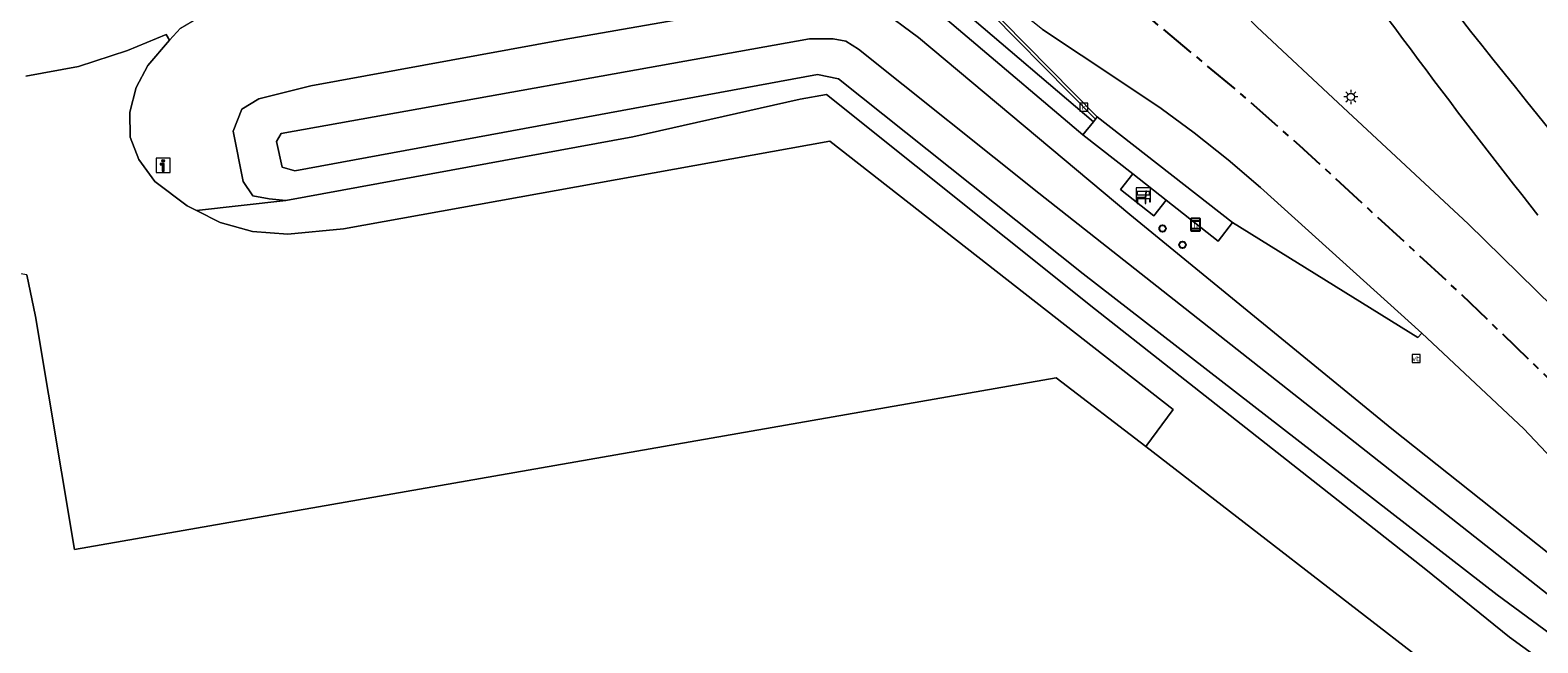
# Model space of a CAD drawing. Header units: metres. Extents: x 229229 to 231729, y 593167 to 595667.
# Tile 102 of 256: x 229549 to 229655, y 595542 to 595585. Entities that reach past the tile are written whole.
import ezdxf
from ezdxf.enums import TextEntityAlignment as Align

# ---------------------------------------------------------------- set-up
doc = ezdxf.new("R2010")
doc.units = ezdxf.units.M
doc.linetypes.add('CENTERX2', pattern=[4, 2.5, -0.5, 0.5, -0.5])
for name, color, linetype, lineweight in [('B-WE-GR-BOUWLAND-GV', 80, 'Continuous', 13), ('B-WE-GR-GROENVOORZIENING-GV', 80, 'Continuous', 18), ('B-WE-IE-MEUBILAIR_WEGMEUBILAIR-S', 7, 'Continuous', 25), ('B-WE-KL-ET_LS_OV_LICHTMAST-S', 190, 'Continuous', 25), ('B-WE-OG-WATER_SLOOT-GV', 120, 'Continuous', 18), ('B-WE-OG-WEG-GV', 7, 'Continuous', 18), ('B-WE-RI-GWA_KOLK-S', 30, 'Continuous', 25), ('B-WE-VH-VERHARDING_ASFALT-GV', 252, 'Continuous', 18), ('B-WE-VH-VERHARDING_BEDRIJFSVLOERPLAAT-GV', 252, 'Continuous', 18), ('B-WE-VH-VERHARDING_BETON-GV', 252, 'Continuous', 18), ('B-WE-VH-VERHARDING_HALFVERHARDING-GV', 252, 'Continuous', 18), ('B-WE-VW-HALTEPAAL-S', 7, 'Continuous', 25), ('B-WE-VW-VERKEERSTEKEN_BORD-S', 7, 'Continuous', 25)]:
    doc.layers.add(name, color=color, linetype=linetype, lineweight=lineweight)
doc.layers.add('TOPOT03', color=30, linetype='CENTERX2')
doc.styles.add('NLCS-ISO', font='NLCS-ISO.ttf')
doc.styles.add('NLCS-ISO-ANNOTATIVE-T18', font='NLCS-ISO.ttf', dxfattribs={"height": 1.8})

# ---------------------------------------------------------------- blocks, each defined once
blk = doc.blocks.new('SIE-WEG_VERKEERSBORD_INFORMATIE-SO')
at = {"linetype": 'ByBlock', "lineweight": 18}
h = blk.add_hatch(color=0, dxfattribs=at)
h.dxf.hatch_style = 1
h.paths.add_polyline_path([(0.32, 0.49), (-0.82, 0.49), (-0.82, 0.19), (-0.32, 0.19), (-0.32, -1.62), (0.32, -1.62)])
h = blk.add_hatch(color=0, dxfattribs=at)
h.dxf.hatch_style = 1
edge = h.paths.add_edge_path()
edge.add_arc((0, 1.25), 0.373, 0, 360)
at = {"color": 0, "linetype": 'ByBlock', "lineweight": 18}
for points in [[(-2, -2), (2, -2), (2, 2), (-2, 2)], [(0.32, 0.49), (-0.82, 0.49), (-0.82, 0.19), (-0.32, 0.19), (-0.32, -1.62), (0.32, -1.62)]]:
    blk.add_lwpolyline(points, close=True, dxfattribs=at)
blk.add_circle((0, 1.25), 0.373, dxfattribs=at)
blk = doc.blocks.new('SIE-WEG_VERKEERSBORD-SO')
at = {"color": 0, "linetype": 'ByBlock', "lineweight": 18}
blk.add_lwpolyline([(-1.125, -1.125), (1.125, -1.125), (1.125, 1.125), (-1.125, 1.125)], close=True, dxfattribs=at)
at = {"color": 0, "linetype": 'ByBlock', "lineweight": 18, "style": 'NLCS-ISO'}
blk.add_text('vb', height=1.5, dxfattribs=at).set_placement((0, 0), align=Align.MIDDLE_CENTER)
blk = doc.blocks.new('SIE-WEG_SCHRIKHEK-SO')
at = {"color": 0, "linetype": 'ByBlock', "lineweight": 18}
for points in [[(1.75, -1), (1.75, -2), (2, -2), (2, 2), (-2, 2), (-2, -2), (-1.75, -2), (-1.75, -1)], [(-2, 1), (2, 1)], [(-2, 0), (2, 0)], [(-1.75, 1), (-1.75, 0)], [(1.75, 0), (1.75, 1)], [(-2, -1), (2, -1)]]:
    blk.add_lwpolyline(points, dxfattribs=at)
blk = doc.blocks.new('SKL-ET_OV_LICHTMAST-SO')
at = {"color": 0, "linetype": 'ByBlock', "lineweight": 18}
for points in [[(-1.25, 0), (-2, 0)], [(-1.41, 1.41), (-0.88, 0.88)], [(0, 2), (0, 1.25)], [(0.88, 0.88), (1.41, 1.41)], [(2, 0), (1.25, 0)], [(-1.41, -1.41), (-0.88, -0.88)], [(0, -1.25), (0, -2)], [(0.88, -0.88), (1.41, -1.41)]]:
    blk.add_lwpolyline(points, dxfattribs=at)
blk.add_circle((0, 0), 1, dxfattribs=at)
blk = doc.blocks.new('SAL-VERWIJZING_SYMBOOL-SO')
at = {"color": 0, "linetype": 'ByBlock', "lineweight": -2}
blk.add_circle((0, 0), 0.9, dxfattribs=at)
at = {"color": 0, "linetype": 'ByBlock', "lineweight": -2, "style": 'NLCS-ISO-ANNOTATIVE-T18'}
blk.add_attdef('SYMBOOL', (2.5, -2.5), '', height=1.8, dxfattribs=at)
blk = doc.blocks.new('SVW-HALTEPAAL-SO')
for p, q in [((-1.29, 1.06), (1.29, 1.06)), ((-1.29, -1.06), (1.29, -1.06))]:
    blk.add_line(p, q)
blk.add_lwpolyline([(-1.09, -1.76), (1.09, -1.76, 0.414214), (1.29, -1.56), (1.29, 1.56, 0.414214), (1.09, 1.76), (-1.09, 1.76, 0.414214), (-1.29, 1.56), (-1.29, -1.56, 0.414214)], format="xyb", close=True)
at = {"lineweight": 18, "style": 'NLCS-ISO'}
blk.add_text('h', height=1.8, dxfattribs=at).set_placement((0.02, 0.01), align=Align.MIDDLE_CENTER)
blk = doc.blocks.new('SRI-KOLK-SO')
at = {"color": 0, "linetype": 'ByBlock', "lineweight": 18}
blk.add_lwpolyline([(-1.125, -1.125), (1.125, -1.125), (1.125, 1.125), (-1.125, 1.125)], close=True, dxfattribs=at)
at = {"color": 0, "linetype": 'ByBlock', "lineweight": 18, "style": 'NLCS-ISO'}
blk.add_text('k', height=1.5, dxfattribs=at).set_placement((0, 0), align=Align.MIDDLE_CENTER)
blk = doc.blocks.new('SIE-WEG_ZITBANK-SO')
at = {"color": 0, "linetype": 'ByBlock', "lineweight": 18}
blk.add_lwpolyline([(-0.91, -1.63), (-0.91, -0.2), (1.09, -0.2), (1.09, -1.63), (1.29, -1.63), (1.29, -0.21), (1.54, 1.78), (1.33, 1.78), (1.11, 0), (-1.11, 0), (-1.11, -1.63)], close=True, dxfattribs=at)

msp = doc.modelspace()

# ---------------------------------------------------------------- linework, layer by layer
at = {"layer": 'B-WE-GR-BOUWLAND-GV'}
for points in [[(229627.423, 595555.798), (229621.13, 595560.612), (229552.204, 595548.563), (229549.456, 595564.92), (229548.85, 595567.847), (229543.269, 595568.741), (229537.184, 595570.064), (229529.775, 595572.313), (229522.367, 595576.149), (229518.001, 595579.324), (229513.636, 595583.69), (229509.021, 595590.106), (229508.295, 595591.052), (229501.954, 595607.171), (229500.665, 595610.417), (229499.338, 595612.77), (229495.596, 595617.73), (229493.092, 595620.205), (229488.086, 595623.693), (229486.576, 595624.565)], [(229229.346, 595347.655), (229234.107, 595330.68), (229242.462, 595332.362), (229242.796, 595334.504), (229246.742, 595335.641), (229281.52, 595345.411), (229334.49, 595360.802), (229356.963, 595367.427), (229416.353, 595384.491), (229472.4, 595400.885), (229504.369, 595410.388), (229553.059, 595423.637), (229676.906, 595460.214), (229711.873, 595470.052), (229712.967, 595470.293), (229714.02, 595470.34), (229714.985, 595470.231), (229716.965, 595471.008), (229697.998, 595491.377), (229677.836, 595512.967), (229668.629, 595522.333), (229658.786, 595531.382), (229648.15, 595539.796), (229627.423, 595555.798)]]:
    msp.add_lwpolyline(points, dxfattribs=at)
at = {"layer": 'B-WE-GR-GROENVOORZIENING-GV'}
msp.add_lwpolyline([(229647.125, 595588.911, 0.0387156), (229701.202, 595529.192)], format="xyb", dxfattribs=at)
at = {"layer": 'B-WE-OG-WATER_SLOOT-GV'}
for points in [[(229661.184, 595543.953), (229644.698, 595557.028), (229626.3, 595572.08), (229611.466, 595584.497), (229608.668, 595586.536), (229606.375, 595587.326), (229604.192, 595587.431), (229586.581, 595584.341), (229568.8, 595581.093), (229565.142, 595580.189), (229563.953, 595579.457), (229563.352, 595577.914), (229564.054, 595574.389), (229564.728, 595573.37), (229565.877, 595573.169), (229567.052, 595573.056), (229591.394, 595577.529), (229603.151, 595580.167), (229605.01, 595580.498), (229623.88, 595565.405), (229629.073, 595561.328), (229647.082, 595547.159), (229652.956, 595542.424), (229659.78, 595537.493)], [(229725.388, 595470.392), (229713.757, 595483.082), (229667.034, 595533.664), (229665.064, 595535.756), (229663.255, 595537.181), (229652.09, 595545.389), (229623.033, 595567.91), (229605.847, 595581.594), (229604.382, 595581.895), (229567.677, 595575.14), (229566.79, 595575.384), (229566.378, 595577.194), (229566.712, 595577.749), (229603.809, 595584.392), (229605.47, 595584.392), (229606.36, 595584.219), (229607.252, 595583.668), (229619.917, 595573.569), (229658.81, 595542.936), (229662.635, 595539.718), (229666.387, 595535.949), (229677.594, 595523.433), (229700.877, 595498.216), (229726.228, 595470.958)], [(229726.228, 595470.958), (229700.877, 595498.216), (229677.594, 595523.433), (229666.387, 595535.949), (229662.635, 595539.718), (229658.81, 595542.936), (229619.917, 595573.569), (229607.252, 595583.668), (229606.36, 595584.219), (229605.47, 595584.392), (229603.809, 595584.392), (229566.712, 595577.749), (229566.378, 595577.194), (229566.79, 595575.384), (229567.677, 595575.14), (229604.382, 595581.895), (229605.847, 595581.594), (229623.033, 595567.91), (229652.09, 595545.389), (229663.255, 595537.181), (229665.064, 595535.756), (229667.034, 595533.664), (229713.757, 595483.082), (229725.388, 595470.392)]]:
    msp.add_lwpolyline(points, dxfattribs=at)
at = {"layer": 'B-WE-OG-WEG-GV'}
for points in [[(229637.359, 595595.575), (229626.121, 595612.914), (229624.623, 595612.848), (229621.299, 595611.065), (229620.2, 595610.184), (229617.06, 595606.887), (229617.223, 595606.74), (229615.327, 595604.635), (229623.914, 595596.905), (229623.767, 595596.741), (229627.492, 595593.217), (229635.223, 595585.237), (229641.285, 595579.582), (229650.065, 595571.424), (229658.379, 595563.255)], [(229657.13, 595553.679), (229653.962, 595557.041), (229646.811, 595563.753), (229646.532, 595563.431), (229633.501, 595571.512), (229632.51, 595570.21), (229628.854, 595573.079), (229627.99, 595571.977), (229625.645, 595573.818), (229626.509, 595574.919), (229623.013, 595577.663), (229606.76, 595591.437)], [(229559.651, 595585.137), (229558.862, 595584.309), (229557.356, 595582.519), (229556.521, 595580.969), (229556.096, 595579.254), (229556.121, 595577.506), (229556.716, 595575.93), (229557.834, 595574.383), (229560.121, 595572.676), (229560.767, 595572.348), (229567.052, 595573.056), (229565.877, 595573.169), (229564.728, 595573.37), (229564.054, 595574.389), (229563.352, 595577.914), (229563.953, 595579.457), (229565.142, 595580.189), (229568.8, 595581.093), (229586.581, 595584.341), (229604.192, 595587.431)], [(229608.668, 595586.536), (229611.466, 595584.497), (229626.3, 595572.08), (229644.698, 595557.028), (229661.184, 595543.953)]]:
    msp.add_lwpolyline(points, dxfattribs=at)
msp.add_lwpolyline([(229605.721, 595593.932), (229623.761, 595578.575), (229623.887, 595578.755), (229614.794, 595587.99), (229607.243, 595595.603)], close=True, dxfattribs=at)
msp.add_lwpolyline([(229654.95, 595572.02, -0.0131369), (229637.359, 595595.575)], format="xyb", dxfattribs=at)
at = {"layer": 'B-WE-VH-VERHARDING_ASFALT-GV'}
for points in [[(229548.776, 595581.772), (229552.49, 595582.451), (229555.916, 595583.568), (229558.632, 595584.707), (229558.862, 595584.309), (229559.651, 595585.137), (229562.041, 595586.544), (229565.45, 595588.796), (229567.576, 595590.362), (229571.761, 595594.432), (229571.796, 595594.481), (229571.825, 595594.517), (229571.853, 595594.549), (229571.88, 595594.577), (229571.907, 595594.604), (229571.934, 595594.629), (229571.967, 595594.656), (229571.997, 595594.679), (229572.034, 595594.705), (229572.059, 595594.722), (229572.752, 595595.148)], [(229620.159, 595585.049), (229625.606, 595581.453), (229628.495, 595579.51), (229630.814, 595577.793), (229633.201, 595575.907), (229635.467, 595573.953), (229646.811, 595563.753), (229653.962, 595557.041), (229657.13, 595553.679)], [(229658.379, 595563.255), (229650.065, 595571.424), (229641.285, 595579.582), (229635.223, 595585.237)]]:
    msp.add_lwpolyline(points, dxfattribs=at)
for points in [[(229637.359, 595595.575, 0.0131369), (229654.95, 595572.02)], [(229701.202, 595529.192, -0.0387156), (229647.125, 595588.911)]]:
    msp.add_lwpolyline(points, format="xyb", dxfattribs=at)
at = {"layer": 'B-WE-VH-VERHARDING_BEDRIJFSVLOERPLAAT-GV'}
for points in [[(229623.887, 595578.755), (229624.009, 595578.929), (229610.745, 595592.393), (229607.225, 595595.917), (229605.561, 595594.077), (229605.721, 595593.932), (229607.243, 595595.603), (229614.794, 595587.99)], [(229624.009, 595578.929), (229623.887, 595578.755), (229623.761, 595578.575), (229623.013, 595577.663), (229626.509, 595574.919), (229628.854, 595573.079), (229632.51, 595570.21), (229633.501, 595571.512)]]:
    msp.add_lwpolyline(points, close=True, dxfattribs=at)
at = {"layer": 'B-WE-VH-VERHARDING_BETON-GV'}
for points in [[(229605.721, 595593.932), (229604.881, 595593.029), (229606.76, 595591.437), (229623.013, 595577.663), (229623.761, 595578.575)], [(229646.811, 595563.753), (229635.467, 595573.953), (229633.201, 595575.907), (229630.814, 595577.793), (229628.495, 595579.51), (229625.606, 595581.453), (229620.159, 595585.049), (229616.088, 595588.302), (229611.01, 595592.742), (229610.745, 595592.393), (229624.009, 595578.929), (229633.501, 595571.512), (229646.532, 595563.431)], [(229628.854, 595573.079), (229626.509, 595574.919), (229625.645, 595573.818), (229627.99, 595571.977)]]:
    msp.add_lwpolyline(points, close=True, dxfattribs=at)
msp.add_lwpolyline([(229548.85, 595567.847), (229549.456, 595564.92), (229552.204, 595548.563), (229621.13, 595560.612), (229627.423, 595555.798), (229629.35, 595558.386), (229605.249, 595577.206), (229571.092, 595571.072), (229567.174, 595570.697), (229564.703, 595570.88), (229562.436, 595571.503), (229560.767, 595572.348), (229560.121, 595572.676), (229557.834, 595574.383), (229556.716, 595575.93), (229556.121, 595577.506), (229556.096, 595579.254), (229556.521, 595580.969), (229557.356, 595582.519), (229558.862, 595584.309), (229558.632, 595584.707), (229555.916, 595583.568), (229552.49, 595582.451), (229548.776, 595581.772)], dxfattribs=at)
at = {"layer": 'B-WE-VH-VERHARDING_HALFVERHARDING-GV'}
msp.add_lwpolyline([(229659.78, 595537.493), (229652.956, 595542.424), (229647.082, 595547.159), (229629.073, 595561.328), (229623.88, 595565.405), (229605.01, 595580.498), (229603.151, 595580.167), (229591.394, 595577.529), (229567.052, 595573.056), (229560.767, 595572.348), (229562.436, 595571.503), (229564.703, 595570.88), (229567.174, 595570.697), (229571.092, 595571.072), (229605.249, 595577.206), (229629.35, 595558.386), (229627.423, 595555.798), (229648.15, 595539.796), (229658.786, 595531.382)], dxfattribs=at)
at = {"layer": 'TOPOT03', "flags": 128}
msp.add_lwpolyline([(230588.75, 593473.421), (230581.964, 593477.495), (230576.478, 593480.779), (230568.5, 593485.467), (230562.317, 593489.176), (230555.737, 593493.058), (230549.49, 593496.741), (230542.237, 593501.025), (230534.83, 593505.334), (230528.803, 593508.84), (230522.598, 593512.386), (230513.669, 593517.499), (230507.123, 593521.21), (230498.704, 593525.982), (230490.641, 593530.517), (230485.092, 593533.579), (230479.555, 593536.798), (230471.284, 593541.66), (230464.876, 593545.569), (230460.484, 593548.31), (230450.856, 593554.42), (230442.88, 593559.699), (230435.108, 593565.298), (230428.304, 593570.123), (230421.778, 593574.872), (230417.708, 593577.983), (230414.117, 593580.743), (230410.504, 593583.528), (230406.046, 593587.019), (230398.606, 593593.041), (230393.072, 593597.73), (230389.05, 593600.941), (230381.784, 593607.032), (230378.158, 593610.2), (230372.234, 593615.023), (230368.289, 593618.273), (230362.646, 593622.77), (230358.78, 593625.947), (230355.446, 593628.708), (230351.867, 593631.658), (230347.963, 593634.737), (230342.651, 593639.061), (230337.461, 593643.401), (230333.992, 593646.29), (230328.866, 593650.381), (230305.619, 593669.88), (230299.281, 593675.194), (230292.956, 593680.508), (230288.686, 593684.155), (230281.596, 593690.121), (230274.272, 593696.282), (230269.932, 593699.884), (230264.902, 593704.105), (230260.978, 593707.315), (230256.83, 593710.842), (230252.285, 593714.72), (230247.918, 593718.329), (230243.312, 593722.236), (230236.405, 593727.995), (230228.919, 593734.237), (230224.506, 593737.917), (230218.038, 593743.419), (230213.918, 593747.031), (230209.506, 593750.899), (230203.144, 593756.734), (230200.468, 593759.17), (230196.535, 593762.766), (230191.257, 593767.923), (230185.473, 593773.981), (230183.357, 593776.209), (230179.489, 593780.494), (230177.296, 593783.011), (230173.729, 593787.317), (230170.923, 593790.744), (230169.611, 593792.38), (230167.121, 593795.633), (230163.928, 593800.087), (230160.736, 593804.739), (230157.649, 593809.431), (230154.94, 593813.707), (230153.355, 593816.244), (230151.308, 593819.709), (230148.743, 593824.065), (230146.488, 593828.037), (230144.703, 593831.264), (230141.978, 593836.549), (230139.558, 593841.168), (230137.378, 593845.459), (230134.651, 593851.025), (230130.937, 593858.779), (230126.8, 593867.416), (230123.25, 593875.038), (230119.946, 593882.058), (230116.836, 593888.662), (230113.604, 593895.641), (230110.11, 593903.063), (230107.168, 593909.419), (230105.502, 593913.006), (230102.387, 593919.657), (230098.055, 593929.051), (230096.234, 593932.905), (230093.883, 593937.974), (230090.521, 593945.181), (230088.935, 593948.597), (230086.743, 593953.318), (230084.926, 593957.228), (230081.89, 593963.759), (230078.822, 593970.448), (230076.695, 593975.1), (230074.104, 593980.667), (230069.332, 593990.974), (230065.68, 593998.808), (230060.417, 594010.013), (230056.644, 594018.034), (230050.029, 594032.147), (230047.28, 594038.125), (230043.621, 594045.817), (230039.587, 594054.71), (230037.774, 594058.575), (230032.725, 594069.34), (230029.104, 594077.213), (230026.701, 594082.363), (230025.043, 594085.986), (230023.055, 594090.516), (230020.504, 594096.168), (230015.542, 594107.837), (230014.37, 594110.673), (230012.811, 594114.511), (230010.499, 594120.378), (230008.653, 594125.509), (230005.73, 594133.857), (230004.662, 594136.937), (230002.992, 594141.768), (230002.124, 594144.48), (230000.035, 594151.143), (229998.555, 594155.926), (229996.989, 594161.359), (229993.518, 594173.199), (229988.977, 594188.799), (229984.46, 594204.354), (229982.471, 594211.43), (229981.206, 594215.708), (229977.262, 594229.133), (229972.676, 594244.862), (229966.879, 594264.602), (229965.162, 594270.492), (229963.059, 594277.634), (229961.573, 594282.76), (229959.827, 594288.512), (229957.989, 594294.362), (229953.018, 594309.634), (229951.185, 594315.172), (229949.25, 594321.054), (229947.164, 594327.657), (229944.961, 594335.447), (229942.365, 594344.21), (229940.144, 594351.544), (229938.712, 594356.593), (229936.739, 594363.37), (229935.171, 594368.663), (229933.37, 594374.619), (229932.56, 594377.479), (229931.341, 594381.919), (229930.123, 594386.151), (229928.25, 594392.615), (229927.228, 594396.441), (229926.091, 594401), (229924.842, 594406.161), (229922.59, 594415.455), (229921.124, 594421.466), (229919.799, 594426.61), (229917.939, 594433.532), (229916.938, 594437.224), (229916.137, 594440.029), (229914.704, 594444.762), (229912.882, 594451.146), (229910.154, 594460.89), (229908.41, 594466.862), (229906.888, 594472.001), (229905.76, 594475.879), (229904.663, 594479.721), (229903.87, 594482.578), (229902.835, 594486.179), (229901.128, 594491.919), (229900.076, 594495.689), (229899.001, 594499.372), (229898.037, 594503.08), (229896.864, 594507.517), (229895.731, 594512.469), (229894.506, 594517.859), (229893.556, 594522.46), (229892.971, 594525.6), (229892.206, 594529.959), (229891.601, 594533.493), (229891.163, 594536.037), (229884.621, 594578.262), (229884.177, 594581.224), (229883.14, 594587.971), (229882.268, 594593.557), (229881.732, 594597.051), (229880.734, 594603.534), (229879.814, 594609.601), (229879.333, 594613.012), (229878.351, 594621.016), (229877.505, 594628.307), (229876.949, 594633.383), (229876.579, 594636.742), (229876.302, 594639.558), (229875.952, 594644.84), (229875.851, 594646.636), (229875.678, 594649.674), (229875.577, 594652.263), (229875.51, 594654.868), (229875.468, 594658.825), (229875.493, 594664.765), (229875.542, 594667.758), (229875.788, 594673.644), (229876.226, 594682.005), (229876.821, 594690.216), (229877.382, 594697.338), (229878.075, 594704.673), (229879.402, 594713.197), (229880.398, 594719.727), (229880.85, 594722.805), (229883.784, 594742.752), (229888.024, 594765.948), (229891.82, 594782.807), (229893.515, 594791.213), (229894.008, 594794.329), (229894.875, 594800.16), (229899.118, 594825.063), (229903.536, 594849.025), (229908.229, 594876.206), (229911.439, 594897.367), (229913.29, 594912.416), (229914.303, 594924.137), (229914.88, 594935.062), (229914.941, 594947.374), (229914.652, 594956.989), (229914.068, 594965.666), (229913.359, 594973.759), (229912.485, 594981.736), (229911.911, 594986.482), (229910.755, 594994.79), (229909.833, 595000.611), (229908.847, 595005.977), (229908.165, 595009.587), (229906.22, 595019.064), (229896.375, 595064.378), (229887.402, 595105.255), (229885.371, 595114.51), (229874.899, 595162.656), (229865.414, 595206.057), (229863.552, 595214.579), (229855.54, 595248.733), (229852.218, 595262.898), (229848.95, 595275.196), (229846.021, 595285.304), (229840.347, 595302.891), (229834.518, 595318.981), (229829.715, 595331.137), (229826.529, 595338.475), (229823.21, 595345.921), (229819.534, 595353.643), (229815.715, 595361.164), (229811.713, 595368.727), (229807.607, 595376.356), (229803.553, 595383.45), (229799.383, 595390.632), (229795.008, 595397.639), (229790.482, 595404.6), (229785.956, 595411.562), (229781.277, 595418.482), (229771.471, 595432.026), (229762.174, 595443.874), (229756.018, 595451.269), (229743.066, 595466.389), (229731.578, 595479.189), (229720.407, 595491.538), (229704.52, 595508.552), (229688.357, 595525.887), (229679.753, 595535.103), (229675.915, 595539.254), (229673.382, 595541.88), (229665.201, 595550.677), (229656.659, 595559.641), (229649.528, 595566.518), (229638.224, 595576.909), (229633.696, 595580.883), (229624.091, 595588.859), (229619.905, 595592.542), (229611.132, 595600.257), (229609.242, 595602), (229587.66, 595621.7)], dxfattribs=at)

# ---------------------------------------------------------------- block references
at = {"layer": 'B-WE-IE-MEUBILAIR_WEGMEUBILAIR-S', "xscale": 0.25, "yscale": 0.25, "zscale": 0.25}
for name, p in [('SIE-WEG_SCHRIKHEK-SO', (229627.25, 595573.448)), ('SIE-WEG_ZITBANK-SO', (229627.095, 595573.252)), ('SAL-VERWIJZING_SYMBOOL-SO', (229628.6, 595571.09)), ('SAL-VERWIJZING_SYMBOOL-SO', (229630, 595569.94))]:
    msp.add_blockref(name, p, dxfattribs=at)
at = {"layer": 'B-WE-KL-ET_LS_OV_LICHTMAST-S', "xscale": 0.25, "yscale": 0.25, "zscale": 0.25}
msp.add_blockref('SKL-ET_OV_LICHTMAST-SO', (229641.818, 595580.316), dxfattribs=at)
at = {"layer": 'B-WE-RI-GWA_KOLK-S', "xscale": 0.25, "yscale": 0.25, "zscale": 0.25}
msp.add_blockref('SRI-KOLK-SO', (229623.074, 595579.609), dxfattribs=at)
at = {"layer": 'B-WE-VW-HALTEPAAL-S', "xscale": 0.25, "yscale": 0.25, "zscale": 0.25}
msp.add_blockref('SVW-HALTEPAAL-SO', (229630.91, 595571.36), dxfattribs=at)
at = {"layer": 'B-WE-VW-VERKEERSTEKEN_BORD-S', "xscale": 0.25, "yscale": 0.25, "zscale": 0.25}
for name, p in [('SIE-WEG_VERKEERSBORD_INFORMATIE-SO', (229558.428, 595575.517)), ('SIE-WEG_VERKEERSBORD-SO', (229646.417, 595561.965))]:
    msp.add_blockref(name, p, dxfattribs=at)

doc.saveas('drawing.dxf')
